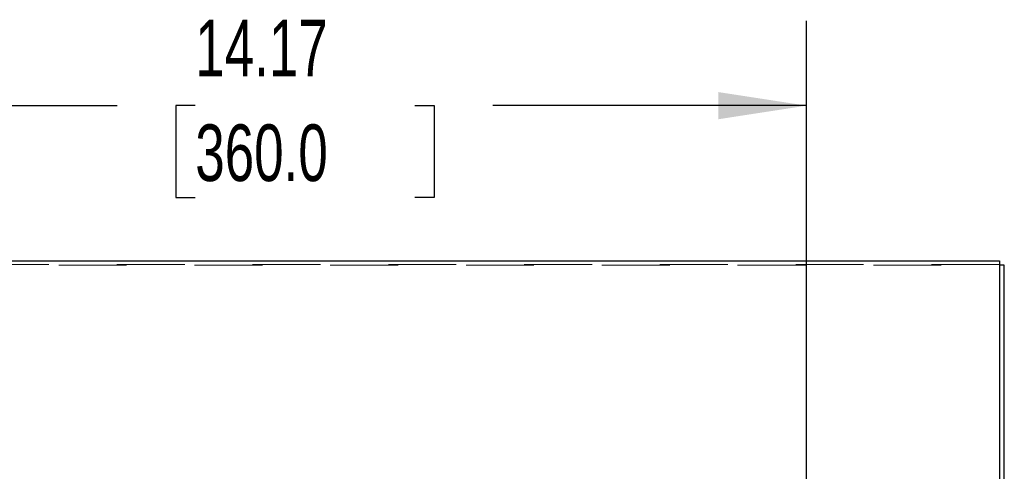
# Model space of a CAD drawing. Header units: inches. Extents: x 0.2 to 10.8, y 0.2 to 8.2.
# Tile 48 of 84: x 3.689 to 5.139, y 5.382 to 6.046. Entities that reach past the tile are written whole.
import ezdxf

# ---------------------------------------------------------------- set-up
doc = ezdxf.new("R2010")
doc.units = ezdxf.units.IN
doc.header["$MEASUREMENT"] = 0
doc.linetypes.add('HIDDEN', pattern=[0.075, 0.05, -0.025])
doc.layers.add('DIMENSIONS', color=140, linetype='Continuous')
doc.styles.add('SLDTEXTSTYLE0', font='TXT', dxfattribs={"width": 0.7})
doc.dimstyles.new('SLDDIMSTYLE0', dxfattribs={"dimtxt": 0.084961, "dimasz": 0.13, "dimexe": 0, "dimexo": 0.0625, "dimgap": 0.02124, "dimtad": 0, "dimtih": 1, "dimtoh": 1, "dimlfac": 10, "dimrnd": 1e-09, "dimzin": 12, "dimdsep": 46, "dimtxsty": 'SLDTEXTSTYLE0', "dimsah": 1, "dimcen": 0.09, "dimadec": 0, "dimazin": 3, "dimtfac": 1, "dimtofl": 0, "dimtmove": 0, "dimatfit": 3, "dimfxl": 0, "dimfrac": 2, "dimtolj": 1, "dimtzin": 12, "dimarcsym": 0})

# ---------------------------------------------------------------- blocks, each defined once
blk = doc.blocks.new('_D')
at = {"layer": 'DIMENSIONS'}
for p, q in [((3.4307, 5.0371), (3.4307, 6.0449)), ((4.8481, 5.0371), (4.8481, 6.0449)), ((3.4307, 5.9199), (3.8326, 5.9199)), ((3.9477, 5.9199), (3.9192, 5.9199)), ((3.9192, 5.9199), (3.9192, 5.7849)), ((4.2709, 5.9199), (4.2994, 5.9199)), ((4.2994, 5.9199), (4.2994, 5.7849)), ((4.8481, 5.9199), (4.386, 5.9199)), ((3.9192, 5.7849), (3.9477, 5.7849)), ((4.2994, 5.7849), (4.2709, 5.7849))]:
    blk.add_line(p, q, dxfattribs=at)
for points in [[(3.4307, 5.9199), (3.5607, 5.8999), (3.5607, 5.9399)], [(4.8481, 5.9199), (4.7181, 5.9399), (4.7181, 5.8999)]]:
    blk.add_solid(points, dxfattribs=at)
at = {"layer": 'DIMENSIONS', "char_height": 0.08333, "attachment_point": 1, "style": 'SLDTEXTSTYLE0'}
for s, insert in [('14.17', (3.9477, 6.0463)), ('360.0', (3.9477, 5.8923))]:
    blk.add_mtext(s, dxfattribs=dict(at, insert=insert))

msp = doc.modelspace()

# ---------------------------------------------------------------- linework, layer by layer
at = {"color": 7, "linetype": 'Continuous', "lineweight": 25}
for p, q in [((3.146637, 5.69167), (5.132237, 5.69167)), ((5.132237, 5.69167), (5.132237, 5.339061)), ((5.139437, 5.685144), (5.132237, 5.685144)), ((5.139437, 5.331166), (5.139437, 5.685144))]:
    msp.add_line(p, q, dxfattribs=at)
at = {"color": 7, "linetype": 'HIDDEN', "lineweight": 18}
for p, q in [((5.132237, 5.686288), (3.150237, 5.686288)), ((3.146637, 5.685144), (5.132237, 5.685144))]:
    msp.add_line(p, q, dxfattribs=at)

# ---------------------------------------------------------------- dimensions: what is measured, and where the dimension line sits
at = {"layer": 'DIMENSIONS'}
dim = msp.add_linear_dim(base=(4.848129, 5.9199), p1=(3.430696, 4.987111), p2=(4.848129, 4.987111), dimstyle='SLDDIMSTYLE0', dxfattribs=at)
dim.commit()
dim.dimension.update_dxf_attribs({"geometry": '_D', "text_midpoint": (4.109304, 5.9199), "dimtype": 160})

doc.saveas('drawing.dxf')
